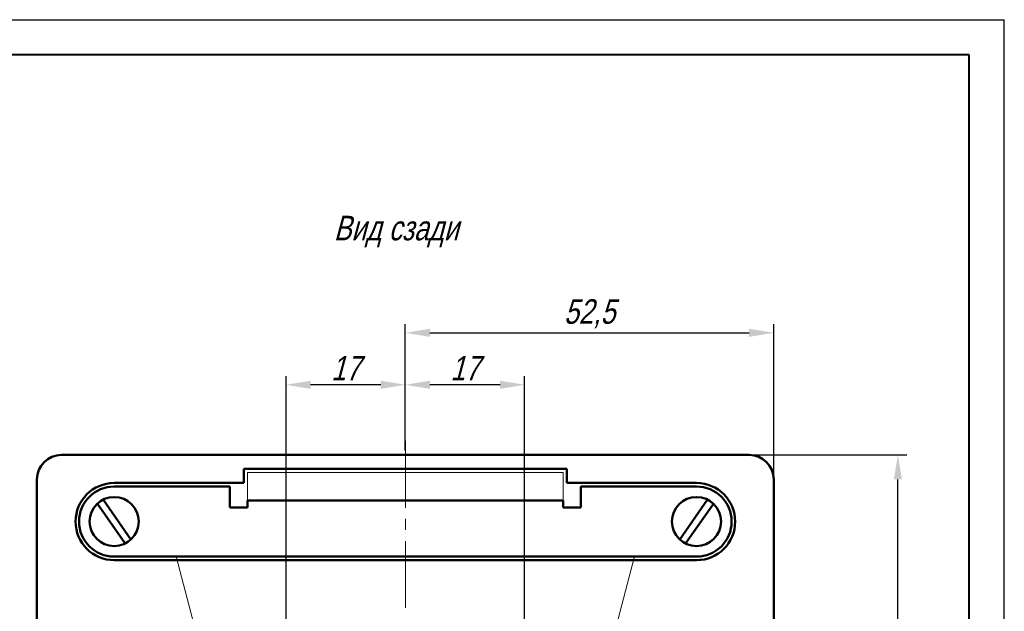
# Model space of a CAD drawing. Header units: millimetres. Extents: x 0 to 420, y 0 to 297.
# Tile 22 of 22: x 280 to 420, y 213 to 297. Entities that reach past the tile are written whole.
import ezdxf
from ezdxf.lldxf.tags import DXFTag

# ---------------------------------------------------------------- set-up
doc = ezdxf.new("R2010")
doc.units = ezdxf.units.MM
doc.linetypes.add('осевая2', pattern=[28.575, 19.05, -3.175, 3.175, -3.175])
doc.layers.get('0').update_dxf_attribs({"color": 47})
doc.layers.add('axis', color=1, linetype='осевая2')
doc.layers.add('ФОРМАТ', color=7, linetype='Continuous')
doc.layers.add('main', color=5, linetype='Continuous', lineweight=50)
doc.layers.add('size', color=7, linetype='Continuous', lineweight=13)
doc.styles.get("Standard").update_dxf_attribs({"font": 'win_eskd.shx', "width": 0.8, "oblique": 15})
tags = doc.linetypes.add('New Line1', pattern=[0.8, 0.5, -0.3]).pattern_tags.tags
tags[6:7] = [DXFTag(74, 4), DXFTag(75, 0), DXFTag(340, '0'), DXFTag(46, 1.0), DXFTag(50, 0.0), DXFTag(44, 0.0), DXFTag(45, 0.0)]
tags[4:5] = [DXFTag(74, 4), DXFTag(75, 0), DXFTag(340, '0'), DXFTag(46, 1.0), DXFTag(50, 0.0), DXFTag(44, 0.0), DXFTag(45, 0.0)]
doc.dimstyles.new('ISO-25', dxfattribs={"dimtxt": 3.5, "dimasz": 3.5, "dimexe": 1.25, "dimexo": 0.625, "dimtad": 1, "dimtxsty": 'Standard', "dimcen": 2.5, "dimadec": 0, "dimazin": 0, "dimtfac": 1, "dimtmove": 0, "dimatfit": 1, "dimfxl": 1, "dimarcsym": 0})

# ---------------------------------------------------------------- blocks, each defined once
blk = doc.blocks.new('*D10')
at = {"layer": 'Defpoints', "color": 0, "transparency": 16777216}
for p in [(383.62, 234.95), (404.82, 234.95), (337.12, 115.95)]:
    blk.add_point(p, dxfattribs=at)
at = {"layer": 'size', "color": 0, "lineweight": -2, "transparency": 16777216}
for p, q in [((384.25, 234.95), (406.07, 234.95)), ((404.82, 119.45), (404.82, 231.45)), ((337.75, 115.95), (406.07, 115.95))]:
    blk.add_line(p, q, dxfattribs=at)
at = {"layer": 'size', "color": 0, "transparency": 16777216}
for points in [[(404.24, 231.45), (405.4, 231.45), (404.82, 234.95)], [(404.24, 119.45), (405.4, 119.45), (404.82, 115.95)]]:
    blk.add_solid(points, dxfattribs=at)
at = {"layer": 'size', "color": 0, "transparency": 16777216, "insert": (402.45, 175.45), "char_height": 3.5, "attachment_point": 5, "rotation": 90}
blk.add_mtext('119', dxfattribs=at)
blk = doc.blocks.new('*D14')
at = {"layer": 'Defpoints', "color": 0, "transparency": 16777216}
for p in [(387.12, 252.36), (334.62, 234.95), (387.12, 231.45)]:
    blk.add_point(p, dxfattribs=at)
at = {"layer": 'size', "color": 0, "lineweight": -2, "transparency": 16777216}
for p, q in [((334.62, 235.58), (334.62, 253.61)), ((387.12, 232.08), (387.12, 253.61)), ((338.12, 252.36), (383.62, 252.36))]:
    blk.add_line(p, q, dxfattribs=at)
at = {"layer": 'size', "color": 0, "transparency": 16777216}
for points in [[(338.12, 252.94), (338.12, 251.78), (334.62, 252.36)], [(383.62, 252.94), (383.62, 251.78), (387.12, 252.36)]]:
    blk.add_solid(points, dxfattribs=at)
at = {"layer": 'size', "color": 0, "transparency": 16777216, "insert": (360.87, 255.07), "char_height": 3.5, "attachment_point": 5}
blk.add_mtext('52,5', dxfattribs=at)
blk = doc.blocks.new('*D15')
at = {"layer": 'Defpoints', "color": 0, "transparency": 16777216}
for p in [(334.62, 244.95), (334.62, 234.95), (351.62, 207.67)]:
    blk.add_point(p, dxfattribs=at)
at = {"layer": 'size', "color": 0, "lineweight": -2, "transparency": 16777216}
for p, q in [((334.62, 235.58), (334.62, 246.2)), ((351.62, 208.3), (351.62, 246.2)), ((348.12, 244.95), (338.12, 244.95))]:
    blk.add_line(p, q, dxfattribs=at)
at = {"layer": 'size', "color": 0, "transparency": 16777216}
for points in [[(338.12, 245.53), (338.12, 244.37), (334.62, 244.95)], [(348.12, 245.53), (348.12, 244.37), (351.62, 244.95)]]:
    blk.add_solid(points, dxfattribs=at)
at = {"layer": 'size', "color": 0, "transparency": 16777216, "insert": (343.12, 247.32), "char_height": 3.5, "attachment_point": 5}
blk.add_mtext('17', dxfattribs=at)
blk = doc.blocks.new('*D16')
at = {"layer": 'Defpoints', "color": 0, "ltscale": 5, "transparency": 16777216}
for p in [(317.62, 244.95), (334.62, 234.95), (317.62, 207.67)]:
    blk.add_point(p, dxfattribs=at)
at = {"layer": 'size', "color": 0, "lineweight": -2, "ltscale": 5, "transparency": 16777216}
for p, q in [((317.62, 208.3), (317.62, 246.2)), ((334.62, 235.58), (334.62, 246.2)), ((331.12, 244.95), (321.12, 244.95))]:
    blk.add_line(p, q, dxfattribs=at)
at = {"layer": 'size', "color": 0, "ltscale": 5, "transparency": 16777216}
for points in [[(321.12, 245.53), (321.12, 244.37), (317.62, 244.95)], [(331.12, 245.53), (331.12, 244.37), (334.62, 244.95)]]:
    blk.add_solid(points, dxfattribs=at)
at = {"layer": 'size', "color": 0, "lineweight": 15, "ltscale": 5, "transparency": 16777216, "insert": (326.12, 247.32), "char_height": 3.5, "attachment_point": 5}
blk.add_mtext('17', dxfattribs=at)

msp = doc.modelspace()

# ---------------------------------------------------------------- linework, layer by layer
at = {"layer": 'axis', "linetype": 'осевая2', "lineweight": 15, "ltscale": 0.5}
msp.add_line((334.625, 236.95), (334.625, 108.95), dxfattribs=at)
at = {"layer": 'main'}
for p, q in [((285.625, 234.95), (383.625, 234.95)), ((285.625, 234.95), (383.625, 234.95)), ((311.625, 232.95), (357.625, 232.95)), ((311.625, 232.95), (311.625, 230.95)), ((357.625, 232.95), (357.625, 230.95)), ((282.125, 231.45), (282.125, 123.45)), ((293.125, 230.95), (311.625, 230.95)), ((357.625, 230.95), (376.125, 230.95)), ((387.125, 231.45), (387.125, 123.45)), ((290.728, 228.001), (294.702, 222.326)), ((291.548, 228.575), (295.521, 222.899)), ((377.702, 228.575), (373.728, 222.899)), ((378.521, 228.001), (374.548, 222.326)), ((293.125, 219.95), (376.125, 219.95))]:
    msp.add_line(p, q, dxfattribs=at)
at = {"layer": 'main', "linetype": 'New Line1', "lineweight": 20, "ltscale": 5}
for p, q in [((312.125, 227.462), (312.125, 232.462)), ((312.125, 232.462), (357.125, 232.462)), ((312.125, 227.45), (312.125, 232.45)), ((312.125, 232.45), (357.125, 232.45)), ((357.125, 232.462), (357.125, 227.462)), ((357.125, 232.45), (357.125, 227.45)), ((329.773, 114.744), (301.959, 220.45)), ((339.477, 114.744), (367.291, 220.45))]:
    msp.add_line(p, q, dxfattribs=at)
at = {"layer": 'main', "color": 5, "linetype": 'Continuous'}
for p, q in [((293.125, 230.45), (309.625, 230.45)), ((309.625, 230.45), (309.625, 227.45)), ((359.625, 227.45), (359.625, 230.45)), ((359.625, 230.45), (376.125, 230.45)), ((309.625, 227.45), (312.125, 227.45)), ((357.125, 228.45), (312.125, 228.45)), ((357.125, 227.45), (359.625, 227.45)), ((376.125, 220.45), (293.125, 220.45))]:
    msp.add_line(p, q, dxfattribs=at)
at = {"layer": 'main', "ltscale": 5}
for p, q in [((312.125, 228.45), (312.125, 227.462)), ((357.125, 228.45), (357.125, 227.462))]:
    msp.add_line(p, q, dxfattribs=at)
at = {"layer": 'main'}
for centre in [(293.125, 225.45), (376.125, 225.45)]:
    msp.add_circle(centre, 3.5, dxfattribs=at)
for centre, radius, start, end in [((285.625, 231.45), 3.5, 90, 180), ((383.625, 231.45), 3.5, 0, 90), ((293.125, 225.45), 5.5, 90, 270), ((376.125, 225.45), 5.5, 270, 90)]:
    msp.add_arc(centre, radius, start, end, dxfattribs=at)
at = {"layer": 'main', "color": 5, "linetype": 'Continuous'}
for centre, start, end in [((293.125, 225.45), 90, 270), ((376.125, 225.45), 270, 90)]:
    msp.add_arc(centre, 5, start, end, dxfattribs=at)
at = {"layer": 'ФОРМАТ'}
for p in [(-0.016, 296.997), (419.984, -0.003)]:
    msp.add_line(p, (419.984, 296.997), dxfattribs=at)
at = {"layer": 'ФОРМАТ', "lineweight": 40}
for p, q in [((414.984, 291.997), (7.984, 291.997)), ((414.984, 4.997), (414.984, 291.997))]:
    msp.add_line(p, q, dxfattribs=at)

# ---------------------------------------------------------------- texts
at = {"color": 7, "oblique": 15, "width": 0.8}
msp.add_text('Вид сзади', height=3.5, dxfattribs=at).set_placement((324.423, 265.543))

# ---------------------------------------------------------------- dimensions: what is measured, and where the dimension line sits
at = {"layer": 'size'}
for base, p1, p2, picture, middle in [((387.125, 252.359), (334.625, 234.95), (387.125, 231.45), '*D14', (360.875, 255.068)), ((334.625, 244.949), (351.625, 207.67), (334.625, 234.95), '*D15', (343.125, 247.324))]:
    dim = msp.add_linear_dim(base=base, p1=p1, p2=p2, dimstyle='ISO-25', dxfattribs=at)
    dim.commit()
    dim.dimension.update_dxf_attribs({"geometry": picture, "text_midpoint": middle})
at = {"layer": 'size', "lineweight": 15, "ltscale": 5}
dim = msp.add_linear_dim(base=(317.625, 244.949), p1=(334.625, 234.95), p2=(317.625, 207.67), dimstyle='ISO-25', dxfattribs=at)
dim.commit()
dim.dimension.update_dxf_attribs({"geometry": '*D16', "text_midpoint": (326.125, 247.324)})
at = {"layer": 'size'}
dim = msp.add_linear_dim(base=(404.821, 234.95), p1=(337.125, 115.95), p2=(383.625, 234.95), angle=90, dimstyle='ISO-25', dxfattribs=at)
dim.commit()
dim.dimension.update_dxf_attribs({"geometry": '*D10', "text_midpoint": (402.446, 175.45)})

doc.saveas('drawing.dxf')
